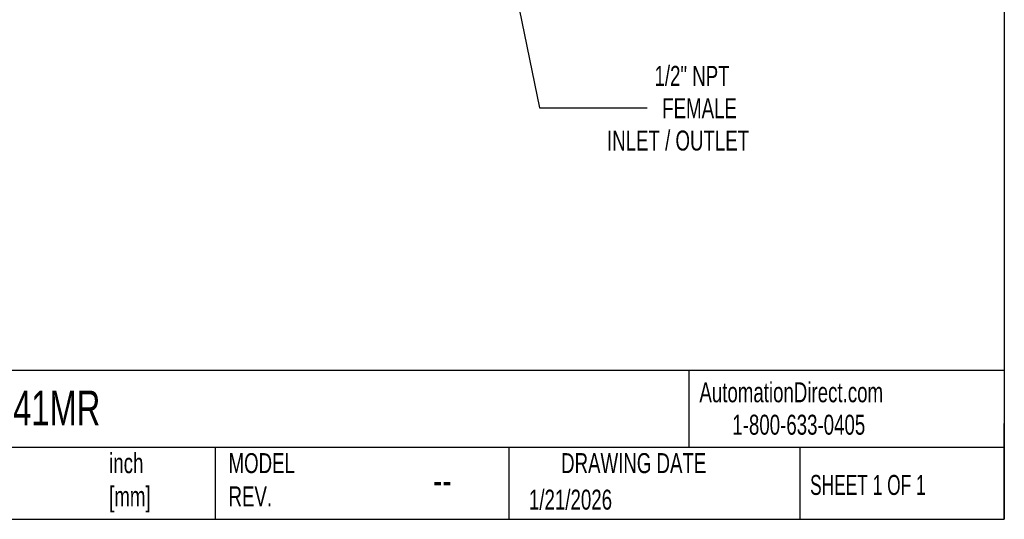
# Model space of a CAD drawing. Header units: inches. Extents: x 0.5 to 21.5, y 0.5 to 16.5.
# Tile 8 of 18: x 13.3 to 21.5, y 0.5 to 4.7. Entities that reach past the tile are written whole.
import ezdxf

# ---------------------------------------------------------------- set-up
doc = ezdxf.new("R2010")
doc.units = ezdxf.units.IN
doc.header["$LTSCALE"] = 2
doc.header["$MEASUREMENT"] = 0
doc.linetypes.add('SLD-Solid', pattern=[0])
doc.layers.add('DIMENSIONS', color=140, linetype='SLD-Solid', lineweight=25)
doc.layers.add('TEXT', color=140, linetype='SLD-Solid', lineweight=25)
doc.styles.add('SLDTEXTSTYLE0', font='TXT', dxfattribs={"width": 0.7})
doc.styles.add('SLDTEXTSTYLE1', font='TXT', dxfattribs={"width": 0.65})
doc.dimstyles.new('SLDDIMSTYLE2', dxfattribs={"dimtxt": 0.169922, "dimasz": 0.26, "dimexe": 0, "dimexo": 0.0625, "dimgap": 0.04248, "dimtad": 0, "dimtih": 1, "dimtoh": 1, "dimrnd": 1e-09, "dimzin": 12, "dimdsep": 46, "dimtxsty": 'SLDTEXTSTYLE0', "dimsah": 1, "dimcen": 0, "dimadec": 0, "dimazin": 3, "dimtfac": 1, "dimtofl": 0, "dimtmove": 0, "dimatfit": 3, "dimfxl": 0, "dimfrac": 2, "dimtolj": 1, "dimtzin": 12, "dimarcsym": 0})

# ---------------------------------------------------------------- blocks, each defined once
blk = doc.blocks.new('_D_4')
at = {"layer": 'DIMENSIONS'}
for p, q in [((17.3814, 5.0806), (17.6178, 3.9358)), ((17.6178, 3.9358), (18.5167, 3.9358))]:
    blk.add_line(p, q, dxfattribs=at)
blk.add_solid([(17.3814, 5.0806), (17.3948, 4.8179), (17.4731, 4.8341)], dxfattribs=at)
at = {"layer": 'DIMENSIONS', "attachment_point": 1, "style": 'SLDTEXTSTYLE0'}
for s, insert, char_height in [('1/2" NPT', (18.5771, 4.2857), 0.16667), ('FEMALE', (18.6417, 4.0156), 0.16667), ('INLET / OUTLET', (18.1803, 3.7456), 0.166667)]:
    blk.add_mtext(s, dxfattribs=dict(at, insert=insert, char_height=char_height))

msp = doc.modelspace()

# ---------------------------------------------------------------- linework, layer by layer
at = {"layer": 'TEXT'}
for p, q in [((21.5, 16.5), (21.5, 0.5)), ((21.5, 1.7422), (0.5, 1.7422)), ((18.8642, 1.7422), (18.8642, 1.1)), ((21.5, 0.5), (21.5, 1.3)), ((21.5, 1.1), (0.5, 1.1)), ((14.9056, 1.1), (14.9056, 0.5)), ((17.3595, 1.1), (17.3595, 0.5)), ((19.7912, 1.1), (19.7912, 0.5)), ((0.5, 0.5), (21.5, 0.5))]:
    msp.add_line(p, q, dxfattribs=at)

# ---------------------------------------------------------------- texts
for s, insert, char_height, attachment_point, style in [('AutomationDirect.com', (18.9524, 1.6438), 0.166667, 1, 'SLDTEXTSTYLE0'), ('S95D41MR', (12.536, 1.5749), 0.29167, 1, 'SLDTEXTSTYLE0'), ('1-800-633-0405', (19.2277, 1.373), 0.166667, 1, 'SLDTEXTSTYLE0'), ('UNLESS OTHERWISE ^JSPECIFIED UNITS ARE:', (11.2495, 1.0234), 0.166667, 1, 'SLDTEXTSTYLE0'), ('inch^J[mm]', (14.0208, 1.0521), 0.16667, 1, 'SLDTEXTSTYLE0'), ('MODEL ^JREV.', (15.0184, 1.0523), 0.166667, 1, 'SLDTEXTSTYLE0'), ('DRAWING DATE', (18.4036, 1.0523), 0.166667, 2, 'SLDTEXTSTYLE0'), ('SHEET 1 OF 1', (19.8773, 0.8702), 0.166667, 1, 'SLDTEXTSTYLE1'), ('--', (16.7266, 0.9508), 0.25, 1, 'SLDTEXTSTYLE0'), ('1/21/2026', (17.5286, 0.7473), 0.16667, 1, 'SLDTEXTSTYLE0')]:
    msp.add_mtext(s, dxfattribs=dict(at, insert=insert, char_height=char_height, attachment_point=attachment_point, style=style))

# ---------------------------------------------------------------- dimensions: what is measured, and where the dimension line sits
at = {"layer": 'DIMENSIONS'}
dim = msp.add_diameter_dim_2p(p1=(17.2094, 5.9135), p2=(17.3814, 5.0806), text='1/2" NPT\\PFEMALE\\PINLET / OUTLET', dimstyle='SLDDIMSTYLE2', override={"dimpost": '<>'}, dxfattribs=at)
dim.commit()
dim.dimension.update_dxf_attribs({"geometry": '_D_4', "text_midpoint": (19.0775, 3.9358), "dimtype": 163})

doc.saveas('drawing.dxf')
